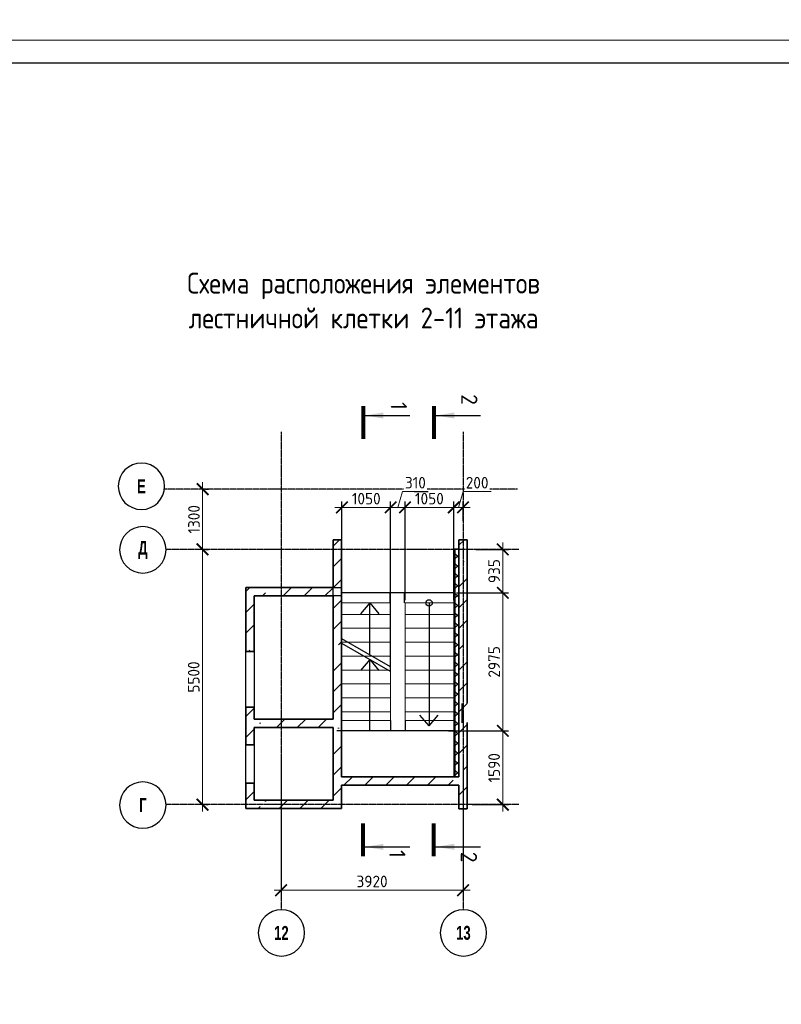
# Model space of a CAD drawing. Header units: millimetres. Extents: x 259029 to 2494469, y -731578 to -57567.
# Tile 65 of 253: x 332211 to 348615, y -547032 to -525812. Entities that reach past the tile are written whole.
import ezdxf
from ezdxf.enums import TextEntityAlignment as Align

# ---------------------------------------------------------------- set-up
doc = ezdxf.new("R2010")
doc.units = ezdxf.units.MM
doc.linetypes.add('______5', pattern=[1100, 800, -100, 100, -100])
doc.linetypes.add('Б-1.1 оси$0$Б-1.1 Оси$0$GOST2.303 5', pattern=[24, 20, -1.5, 1, -1.5])
doc.layers.get('Defpoints').update_dxf_attribs({"color": 140})
for name, color, linetype, lineweight in [('A_021_ПЕРЕГОРОДКА', 7, 'Continuous', 25), ('RAZMER', 100, 'Continuous', 15), ('Standard', 7, 'Continuous', 25), ('Выноски', 20, 'Continuous', 20), ('Общий01', 7, 'Continuous', 13), ('ОСИ', 151, 'Б-1.1 оси$0$Б-1.1 Оси$0$GOST2.303 5', 9), ('РАЗРЕЗЫ', 10, 'Continuous', 60), ('Символы 0.20', 1, 'Continuous', 20), ('Символы 0.20 @ 100', 1, 'Continuous', 20), ('Стена_ бетон несущ.', 253, 'Continuous', 70), ('Текст', 41, 'Continuous', 30), ('ТОНКИЕ', 7, 'Continuous', 9)]:
    doc.layers.add(name, color=color, linetype=linetype, lineweight=lineweight)
doc.layers.add('ТОЛСТЫЕ_ОСНОВНЫЕ', color=6, linetype='Continuous')
doc.styles.add('Century Gothic', font='GOTHIC.TTF')
doc.styles.add('ГОСТ', font='GOST_Common.ttf')
doc.dimstyles.new('ГОСТ', dxfattribs={"dimscale": 0, "dimtxt": 2.5, "dimasz": 2.5, "dimexe": 1.25, "dimexo": 0.625, "dimtad": 1, "dimdec": 0, "dimtxsty": 'ГОСТ', "dimblk": 'ARCHTICK', "dimcen": 2.5, "dimdle": 1.5, "dimclrd": 256, "dimclre": 256, "dimclrt": 256, "dimadec": 0, "dimazin": 0, "dimtfac": 1, "dimtdec": 0, "dimtmove": 1, "dimatfit": 3, "dimfxl": 2, "dimtfill": 1, "dimlwd": 0, "dimarcsym": 0})
pattern_1 = [(45, (-330290.5, -117102.1), (-449.0128, 449.0128), []), (45, (-329841.47, -117102.1), (-449.0128, 449.0128), [793.75, -158.75, 0, -158.75])]

# ---------------------------------------------------------------- blocks, each defined once
blk = doc.blocks.new('*U27')
at = {"layer": 'ТОЛСТЫЕ_ОСНОВНЫЕ', "color": 6}
blk.add_lwpolyline([(20, 5), (886, 5), (886, 415), (20, 415)], close=True, dxfattribs=at)
at = {"layer": 'ТОНКИЕ'}
blk.add_lwpolyline([(0, 0), (891, 0), (891, 420), (0, 420)], close=True, dxfattribs=at)
blk = doc.blocks.new('NSY101')
at = {"color": 0, "linetype": 'ByBlock', "lineweight": -2}
blk.add_circle((0, 0), 50, dxfattribs=at)
blk = doc.blocks.new('_ArchTick')
at = {"color": 0, "linetype": 'ByBlock', "const_width": 0.15}
blk.add_lwpolyline([(-0.5, -0.5), (0.5, 0.5)], dxfattribs=at)
blk = doc.blocks.new('*D262')
at = {"layer": 'Defpoints', "color": 0, "lineweight": -2, "transparency": 16777216}
for p in [(337841, -541572), (341761, -541572), (337841, -544572)]:
    blk.add_point(p, dxfattribs=at)
at = {"layer": 'RAZMER', "lineweight": -2, "transparency": 16777216}
for p, q in [((337841, -541634), (337841, -544697)), ((341761, -541634), (341761, -544697))]:
    blk.add_line(p, q, dxfattribs=at)
at = {"layer": 'RAZMER', "lineweight": 0, "transparency": 16777216}
blk.add_line((341911, -544572), (337691, -544572), dxfattribs=at)
at = {"layer": 'RAZMER', "lineweight": 0, "transparency": 16777216, "xscale": 250, "yscale": 250, "zscale": 250, "rotation": 180}
blk.add_blockref('_ArchTick', (337841, -544572), dxfattribs=at)
at = {"layer": 'RAZMER', "lineweight": 0, "transparency": 16777216, "xscale": 250, "yscale": 250, "zscale": 250}
blk.add_blockref('_ArchTick', (341761, -544572), dxfattribs=at)
at = {"layer": 'RAZMER', "transparency": 16777216, "insert": (339801, -544384), "char_height": 250, "width": 583.33, "attachment_point": 5, "style": 'ГОСТ', "bg_fill": 3, "box_fill_scale": 1.1, "bg_fill_color": 256, "bg_fill_true_color": 13158600, "bg_fill_transparency": 0}
blk.add_mtext('3920', dxfattribs=at)
blk = doc.blocks.new('*D263')
at = {"layer": 'Defpoints', "color": 0, "lineweight": -2, "transparency": 16777216}
for p in [(336148, -537229), (336148, -537229), (336148, -542729)]:
    blk.add_point(p, dxfattribs=at)
at = {"layer": 'RAZMER', "lineweight": 0, "transparency": 16777216}
blk.add_line((336148, -542879), (336148, -537079), dxfattribs=at)
at = {"layer": 'RAZMER', "lineweight": -2, "transparency": 16777216}
for p, q in [((336210, -537229), (336273, -537229)), ((336210, -542729), (336273, -542729))]:
    blk.add_line(p, q, dxfattribs=at)
at = {"layer": 'RAZMER', "lineweight": 0, "transparency": 16777216, "xscale": 250, "yscale": 250, "zscale": 250}
for p, rotation in [((336148, -537229), 90), ((336148, -542729), 270)]:
    blk.add_blockref('_ArchTick', p, dxfattribs=dict(at, rotation=rotation))
at = {"layer": 'RAZMER', "transparency": 16777216, "insert": (335960, -539979), "char_height": 250, "width": 458, "attachment_point": 5, "rotation": 90, "style": 'ГОСТ', "bg_fill": 3, "box_fill_scale": 1.1, "bg_fill_color": 256, "bg_fill_true_color": 13158600, "bg_fill_transparency": 0}
blk.add_mtext('5500', dxfattribs=at)
blk = doc.blocks.new('*D264')
at = {"layer": 'Defpoints', "color": 0, "lineweight": -2, "transparency": 16777216}
for p in [(336151, -535929), (336151, -535929), (336148, -537229)]:
    blk.add_point(p, dxfattribs=at)
at = {"layer": 'RAZMER', "lineweight": 0, "transparency": 16777216}
blk.add_line((336151, -537379), (336151, -535779), dxfattribs=at)
at = {"layer": 'RAZMER', "lineweight": -2, "transparency": 16777216}
for p, q in [((336214, -535929), (336276, -535929)), ((336210, -537229), (336276, -537229))]:
    blk.add_line(p, q, dxfattribs=at)
at = {"layer": 'RAZMER', "lineweight": 0, "transparency": 16777216, "xscale": 250, "yscale": 250, "zscale": 250}
for p, rotation in [((336151, -535929), 90), ((336151, -537229), 270)]:
    blk.add_blockref('_ArchTick', p, dxfattribs=dict(at, rotation=rotation))
at = {"layer": 'RAZMER', "transparency": 16777216, "insert": (335964, -536579), "char_height": 250, "width": 458, "attachment_point": 5, "rotation": 90, "style": 'ГОСТ', "bg_fill": 3, "box_fill_scale": 1.1, "bg_fill_color": 256, "bg_fill_true_color": 13158600, "bg_fill_transparency": 0}
blk.add_mtext('1300', dxfattribs=at)
blk = doc.blocks.new('*U29')
at = {"layer": 'Символы 0.20', "linetype": 'Continuous', "lineweight": 25}
for p, q in [((-5, 0.35), (-5, 10.05)), ((87.95, 0.35), (87.95, 10.05))]:
    blk.add_line(p, q, dxfattribs=at)
at = {"layer": 'Символы 0.20', "linetype": 'Continuous', "lineweight": 80}
for p, q in [((-7, 0), (0, 0)), ((89.95, 0), (82.95, 0))]:
    blk.add_line(p, q, dxfattribs=at)
at = {"layer": 'Символы 0.20', "linetype": 'Continuous', "lineweight": 25}
for points in [[(-5, 0.46), (-4.35, 4.36), (-5.65, 4.36)], [(87.95, 0.46), (87.29, 4.39), (88.61, 4.39)]]:
    blk.add_solid(points, dxfattribs=at)
at = {"layer": 'Символы 0.20', "style": 'ГОСТ'}
blk.add_attdef('1', text='', height=3.5, dxfattribs=at).set_placement((-6, 7.7), align=Align.MIDDLE_CENTER)
blk.add_attdef('2', text='', height=3.5, dxfattribs=at).set_placement((90.33, 7.38), align=Align.MIDDLE_RIGHT)
blk = doc.blocks.new('*U30')
at = {"layer": 'Символы 0.20', "linetype": 'Continuous', "lineweight": 25}
for p, q in [((-5, 0.35), (-5, 10.05)), ((87.95, 0.35), (87.95, 10.05))]:
    blk.add_line(p, q, dxfattribs=at)
at = {"layer": 'Символы 0.20', "linetype": 'Continuous', "lineweight": 80}
for p, q in [((-7, 0), (0, 0)), ((89.95, 0), (82.95, 0))]:
    blk.add_line(p, q, dxfattribs=at)
at = {"layer": 'Символы 0.20', "linetype": 'Continuous', "lineweight": 25}
for points in [[(-5, 0.46), (-4.35, 4.36), (-5.65, 4.36)], [(87.95, 0.46), (87.29, 4.39), (88.61, 4.39)]]:
    blk.add_solid(points, dxfattribs=at)
at = {"layer": 'Символы 0.20', "style": 'ГОСТ'}
blk.add_attdef('1', text='', height=3.5, dxfattribs=at).set_placement((-8.45, 7.61), align=Align.MIDDLE_CENTER)
blk.add_attdef('2', text='', height=3.5, dxfattribs=at).set_placement((91.31, 7.53), align=Align.MIDDLE_RIGHT)
blk = doc.blocks.new('лм')
at = {"layer": 'RAZMER', "color": 0}
for p, q in [((644816, -427025), (644816, -425975)), ((645116, -427025), (645116, -425975)), ((645416, -427025), (645416, -425975)), ((645716, -427025), (645716, -425975)), ((646016, -427025), (646016, -425975)), ((646316, -427025), (646316, -425975)), ((646616, -427025), (646616, -425975)), ((646916, -427025), (646916, -425975))]:
    blk.add_line(p, q, dxfattribs=at)
blk.add_lwpolyline([(644571, -425975), (647107, -425975), (647107, -427025), (644571, -427025)], close=True, dxfattribs=at)
blk = doc.blocks.new('*D275')
at = {"layer": 'Defpoints', "color": 0, "lineweight": -2, "transparency": 16777216}
for p in [(340511, -536322), (340511, -538382), (341561, -538382)]:
    blk.add_point(p, dxfattribs=at)
at = {"layer": 'РАЗРЕЗЫ', "lineweight": -2, "transparency": 16777216}
for p, q in [((340511, -538320), (340511, -536197)), ((341561, -538320), (341561, -536197))]:
    blk.add_line(p, q, dxfattribs=at)
at = {"layer": 'РАЗРЕЗЫ', "lineweight": 0, "transparency": 16777216}
blk.add_line((341711, -536322), (340361, -536322), dxfattribs=at)
at = {"layer": 'РАЗРЕЗЫ', "lineweight": 0, "transparency": 16777216, "xscale": 250, "yscale": 250, "zscale": 250, "rotation": 180}
blk.add_blockref('_ArchTick', (340511, -536322), dxfattribs=at)
at = {"layer": 'РАЗРЕЗЫ', "lineweight": 0, "transparency": 16777216, "xscale": 250, "yscale": 250, "zscale": 250}
blk.add_blockref('_ArchTick', (341561, -536322), dxfattribs=at)
at = {"layer": 'РАЗРЕЗЫ', "lineweight": -2, "transparency": 16777216, "insert": (341036, -536134), "char_height": 250, "attachment_point": 5, "style": 'ГОСТ', "bg_fill": 3, "box_fill_scale": 1.1, "bg_fill_color": 256, "bg_fill_true_color": 13158600, "bg_fill_transparency": 0}
blk.add_mtext('1050', dxfattribs=at)
blk = doc.blocks.new('*D276')
at = {"layer": 'Defpoints', "color": 0, "lineweight": -2, "transparency": 16777216}
for p in [(340201, -536322), (340511, -538382), (340201, -539862)]:
    blk.add_point(p, dxfattribs=at)
at = {"layer": 'РАЗРЕЗЫ', "lineweight": 0, "transparency": 16777216}
for p, q in [((340356, -536322), (340459, -535978)), ((340459, -535978), (341009, -535978)), ((340661, -536322), (340051, -536322))]:
    blk.add_line(p, q, dxfattribs=at)
at = {"layer": 'РАЗРЕЗЫ', "lineweight": -2, "transparency": 16777216}
for p, q in [((340201, -539800), (340201, -536197)), ((340511, -538320), (340511, -536197))]:
    blk.add_line(p, q, dxfattribs=at)
at = {"layer": 'РАЗРЕЗЫ', "lineweight": 0, "transparency": 16777216, "xscale": 250, "yscale": 250, "zscale": 250, "rotation": 180}
blk.add_blockref('_ArchTick', (340201, -536322), dxfattribs=at)
at = {"layer": 'РАЗРЕЗЫ', "lineweight": 0, "transparency": 16777216, "xscale": 250, "yscale": 250, "zscale": 250}
blk.add_blockref('_ArchTick', (340511, -536322), dxfattribs=at)
at = {"layer": 'РАЗРЕЗЫ', "lineweight": -2, "transparency": 16777216, "insert": (340734, -535791), "char_height": 250, "attachment_point": 5, "style": 'ГОСТ', "bg_fill": 3, "box_fill_scale": 1.1, "bg_fill_color": 256, "bg_fill_true_color": 13158600, "bg_fill_transparency": 0}
blk.add_mtext('310', dxfattribs=at)
blk = doc.blocks.new('*D277')
at = {"layer": 'Defpoints', "color": 0, "lineweight": -2, "transparency": 16777216}
for p in [(339151, -536322), (339151, -539255), (340201, -539862)]:
    blk.add_point(p, dxfattribs=at)
at = {"layer": 'РАЗРЕЗЫ', "lineweight": -2, "transparency": 16777216}
for p, q in [((339151, -539192), (339151, -536197)), ((340201, -539800), (340201, -536197))]:
    blk.add_line(p, q, dxfattribs=at)
at = {"layer": 'РАЗРЕЗЫ', "lineweight": 0, "transparency": 16777216}
blk.add_line((340351, -536322), (339001, -536322), dxfattribs=at)
at = {"layer": 'РАЗРЕЗЫ', "lineweight": 0, "transparency": 16777216, "xscale": 250, "yscale": 250, "zscale": 250, "rotation": 180}
blk.add_blockref('_ArchTick', (339151, -536322), dxfattribs=at)
at = {"layer": 'РАЗРЕЗЫ', "lineweight": 0, "transparency": 16777216, "xscale": 250, "yscale": 250, "zscale": 250}
blk.add_blockref('_ArchTick', (340201, -536322), dxfattribs=at)
at = {"layer": 'РАЗРЕЗЫ', "lineweight": -2, "transparency": 16777216, "insert": (339676, -536134), "char_height": 250, "attachment_point": 5, "style": 'ГОСТ', "bg_fill": 3, "box_fill_scale": 1.1, "bg_fill_color": 256, "bg_fill_true_color": 13158600, "bg_fill_transparency": 0}
blk.add_mtext('1050', dxfattribs=at)
blk = doc.blocks.new('*D278')
at = {"layer": 'Defpoints', "color": 0, "lineweight": -2, "transparency": 16777216}
for p in [(341976, -537229), (341560, -538164), (342617, -538164)]:
    blk.add_point(p, dxfattribs=at)
at = {"layer": 'РАЗРЕЗЫ', "lineweight": -2, "transparency": 16777216}
for p, q in [((342039, -537229), (342742, -537229)), ((341622, -538164), (342742, -538164))]:
    blk.add_line(p, q, dxfattribs=at)
at = {"layer": 'РАЗРЕЗЫ', "lineweight": 0, "transparency": 16777216}
blk.add_line((342617, -537079), (342617, -538314), dxfattribs=at)
at = {"layer": 'РАЗРЕЗЫ', "lineweight": 0, "transparency": 16777216, "xscale": 250, "yscale": 250, "zscale": 250}
for p, rotation in [((342617, -537229), 90), ((342617, -538164), 270)]:
    blk.add_blockref('_ArchTick', p, dxfattribs=dict(at, rotation=rotation))
at = {"layer": 'РАЗРЕЗЫ', "lineweight": -2, "transparency": 16777216, "insert": (342430, -537696), "char_height": 250, "attachment_point": 5, "rotation": 90, "style": 'ГОСТ', "bg_fill": 3, "box_fill_scale": 1.1, "bg_fill_color": 256, "bg_fill_true_color": 13158600, "bg_fill_transparency": 0}
blk.add_mtext('935', dxfattribs=at)
blk = doc.blocks.new('*D279')
at = {"layer": 'Defpoints', "color": 0, "lineweight": -2, "transparency": 16777216}
for p in [(341560, -538164), (341386, -541139), (342617, -541139)]:
    blk.add_point(p, dxfattribs=at)
at = {"layer": 'РАЗРЕЗЫ', "lineweight": 0, "transparency": 16777216}
blk.add_line((342617, -538014), (342617, -541289), dxfattribs=at)
at = {"layer": 'РАЗРЕЗЫ', "lineweight": -2, "transparency": 16777216}
for p, q in [((341622, -538164), (342742, -538164)), ((341448, -541139), (342742, -541139))]:
    blk.add_line(p, q, dxfattribs=at)
at = {"layer": 'РАЗРЕЗЫ', "lineweight": 0, "transparency": 16777216, "xscale": 250, "yscale": 250, "zscale": 250}
for p, rotation in [((342617, -538164), 90), ((342617, -541139), 270)]:
    blk.add_blockref('_ArchTick', p, dxfattribs=dict(at, rotation=rotation))
at = {"layer": 'РАЗРЕЗЫ', "lineweight": -2, "transparency": 16777216, "insert": (342430, -539651), "char_height": 250, "attachment_point": 5, "rotation": 90, "style": 'ГОСТ', "bg_fill": 3, "box_fill_scale": 1.1, "bg_fill_color": 256, "bg_fill_true_color": 13158600, "bg_fill_transparency": 0}
blk.add_mtext('2975', dxfattribs=at)
blk = doc.blocks.new('*D280')
at = {"layer": 'Defpoints', "color": 0, "lineweight": -2, "transparency": 16777216}
for p in [(341386, -541139), (341894, -542729), (342617, -542729)]:
    blk.add_point(p, dxfattribs=at)
at = {"layer": 'РАЗРЕЗЫ', "lineweight": 0, "transparency": 16777216}
blk.add_line((342617, -540989), (342617, -542879), dxfattribs=at)
at = {"layer": 'РАЗРЕЗЫ', "lineweight": -2, "transparency": 16777216}
for p, q in [((341448, -541139), (342742, -541139)), ((341957, -542729), (342742, -542729))]:
    blk.add_line(p, q, dxfattribs=at)
at = {"layer": 'РАЗРЕЗЫ', "lineweight": 0, "transparency": 16777216, "xscale": 250, "yscale": 250, "zscale": 250}
for p, rotation in [((342617, -541139), 90), ((342617, -542729), 270)]:
    blk.add_blockref('_ArchTick', p, dxfattribs=dict(at, rotation=rotation))
at = {"layer": 'РАЗРЕЗЫ', "lineweight": -2, "transparency": 16777216, "insert": (342430, -541934), "char_height": 250, "attachment_point": 5, "rotation": 90, "style": 'ГОСТ', "bg_fill": 3, "box_fill_scale": 1.1, "bg_fill_color": 256, "bg_fill_true_color": 13158600, "bg_fill_transparency": 0}
blk.add_mtext('1590', dxfattribs=at)
blk = doc.blocks.new('*D281')
at = {"layer": 'Defpoints', "color": 0, "lineweight": -2, "transparency": 16777216}
for p in [(341761, -536322), (341761, -536676), (341561, -538382)]:
    blk.add_point(p, dxfattribs=at)
at = {"layer": 'РАЗРЕЗЫ', "lineweight": 0, "transparency": 16777216}
for p, q in [((341661, -536322), (341764, -535978)), ((341764, -535978), (342364, -535978)), ((341411, -536322), (341911, -536322))]:
    blk.add_line(p, q, dxfattribs=at)
at = {"layer": 'РАЗРЕЗЫ', "lineweight": -2, "transparency": 16777216}
for p, q in [((341561, -538320), (341561, -536197)), ((341761, -536614), (341761, -536197))]:
    blk.add_line(p, q, dxfattribs=at)
at = {"layer": 'РАЗРЕЗЫ', "lineweight": 0, "transparency": 16777216, "xscale": 250, "yscale": 250, "zscale": 250, "rotation": 180}
blk.add_blockref('_ArchTick', (341561, -536322), dxfattribs=at)
at = {"layer": 'РАЗРЕЗЫ', "lineweight": 0, "transparency": 16777216, "xscale": 250, "yscale": 250, "zscale": 250}
blk.add_blockref('_ArchTick', (341761, -536322), dxfattribs=at)
at = {"layer": 'РАЗРЕЗЫ', "lineweight": -2, "transparency": 16777216, "insert": (342064, -535791), "char_height": 250, "attachment_point": 5, "style": 'ГОСТ', "bg_fill": 3, "box_fill_scale": 1.1, "bg_fill_color": 256, "bg_fill_true_color": 13158600, "bg_fill_transparency": 0}
blk.add_mtext('200', dxfattribs=at)

msp = doc.modelspace()

# ---------------------------------------------------------------- hatches: boundary and pattern name
at = {"layer": 'Общий01', "linetype": 'Continuous', "lineweight": 13}
h = msp.add_hatch(dxfattribs=at)
h.set_pattern_fill('__________6', scale=100, style=0, pattern_type=2)
h.set_pattern_definition([(45, (167797.83, -559755.71), (-106.06602, 106.06602), []), (135, (167797.83, -559755.71), (-106.06602, -106.06602), [])])
h.paths.add_polyline_path([(341590.9, -537218.8), (341590.9, -542128.8), (341670.9, -542128.8), (341670.9, -537218.8)], flags=0)
at = {"layer": 'Стена_ бетон несущ.', "linetype": 'Continuous', "lineweight": 0}
h = msp.add_hatch(dxfattribs=at)
h.set_pattern_fill('ANSI35', scale=100, style=0)
h.set_pattern_definition(pattern_1)
h.paths.add_polyline_path([(338960.9, -542808.8), (338960.9, -537018.8), (339140.9, -537018.8), (339140.9, -542808.8)])
h = msp.add_hatch(dxfattribs=at)
h.set_pattern_fill('ANSI35', scale=100, style=0)
h.set_pattern_definition(pattern_1)
h.paths.add_polyline_path([(341670.9, -542818.8), (341670.9, -537018.8), (341850.9, -537018.8), (341850.9, -540538.8), (341850.7, -540538.8), (341850.7, -540618.8), (341850.9, -540618.8), (341850.9, -542818.8)])
h = msp.add_hatch(dxfattribs=at)
h.set_pattern_fill('ANSI35', scale=100, style=0)
h.set_pattern_definition(pattern_1)
h.paths.add_polyline_path([(338960.9, -538228.8), (337080.9, -538228.8), (337080.9, -538048.8), (338960.9, -538048.8)])
h = msp.add_hatch(dxfattribs=at)
h.set_pattern_fill('ANSI35', scale=100, style=0)
h.set_pattern_definition(pattern_1)
h.paths.add_polyline_path([(337260.9, -538228.8), (337260.9, -539428.8), (337080.9, -539428.8), (337080.9, -538228.8)])
h = msp.add_hatch(dxfattribs=at)
h.set_pattern_fill('ANSI35', scale=100, style=0)
h.set_pattern_definition(pattern_1)
h.paths.add_polyline_path([(337080.9, -541438.8), (337080.9, -540628.8), (337260.9, -540628.8), (337260.9, -541438.8)])
h = msp.add_hatch(dxfattribs=at)
h.set_pattern_fill('ANSI35', scale=100, style=0)
h.set_pattern_definition(pattern_1)
h.paths.add_polyline_path([(338960.9, -541068.8), (337260.9, -541068.8), (337260.9, -540888.8), (338960.9, -540888.8)])
h = msp.add_hatch(dxfattribs=at)
h.set_pattern_fill('ANSI35', scale=100, style=0)
h.set_pattern_definition(pattern_1)
h.paths.add_polyline_path([(341670.9, -542308.8), (339140.9, -542308.8), (339140.9, -542128.8), (341670.9, -542128.8)])
h = msp.add_hatch(dxfattribs=at)
h.set_pattern_fill('ANSI35', scale=100, style=0)
h.set_pattern_definition(pattern_1)
h.paths.add_polyline_path([(337260.9, -542268.8), (337260.9, -542808.8), (337080.9, -542808.8), (337080.9, -542268.8)])
h = msp.add_hatch(dxfattribs=at)
h.set_pattern_fill('ANSI35', scale=100, style=0)
h.set_pattern_definition(pattern_1)
h.paths.add_polyline_path([(338960.9, -542808.8), (337260.9, -542808.8), (337260.9, -542628.8), (338960.9, -542628.8)])

# ---------------------------------------------------------------- linework, layer by layer
at = {"layer": 'A_021_ПЕРЕГОРОДКА', "color": 7, "linetype": 'Continuous', "lineweight": 25}
for p, q in [((337080.9, -540628.8), (337080.9, -539428.8)), ((337260.9, -539428.8), (337260.9, -540628.8)), ((337080.9, -542268.8), (337080.9, -541438.8)), ((337260.9, -541438.8), (337260.9, -542268.8))]:
    msp.add_line(p, q, dxfattribs=at)
at = {"layer": 'RAZMER', "color": 0}
msp.add_line((341570.9, -537218.8), (341670.9, -537218.8), dxfattribs=at)
at = {"layer": 'Standard', "color": 7, "linetype": 'Continuous', "lineweight": 25}
for p, q in [((338960.9, -538228.8), (338960.9, -538048.8)), ((338960.9, -538048.8), (339140.9, -538048.8)), ((339140.9, -538228.8), (338960.9, -538228.8)), ((341741, -540628.8), (341741, -540548.8)), ((341741, -540548.8), (341741.3, -540548.8)), ((341741.3, -540628.8), (341741, -540628.8)), ((341741.3, -540548.8), (341741.3, -540628.8)), ((341670.9, -542818.8), (341850.9, -542818.8))]:
    msp.add_line(p, q, dxfattribs=at)
at = {"layer": 'Общий01', "color": 7, "linetype": 'Continuous', "lineweight": 25}
for p, q in [((341570.9, -542128.8), (341570.9, -537218.8)), ((341590.9, -542128.8), (341590.9, -537218.8)), ((339751.1, -538382.4), (339555, -538616)), ((339751.1, -539502.4), (339751.1, -538382.4)), ((339751.1, -538382.4), (339947.1, -538616)), ((341027.3, -538382.4), (341027.3, -541033.5)), ((340201.1, -539762.2), (339151.1, -539155.9)), ((340201.1, -539862.2), (339151.1, -539255.9)), ((339751.1, -539602.4), (339555, -539836)), ((339751.1, -541138.8), (339751.1, -539602.4)), ((339751.1, -539602.4), (339947.1, -539836)), ((341027.3, -541033.5), (340831.2, -540799.9)), ((341027.3, -541033.5), (341223.3, -540799.9))]:
    msp.add_line(p, q, dxfattribs=at)
msp.add_circle((341027.3, -538382.4), 70, dxfattribs=at)
at = {"layer": 'ОСИ', "color": 16, "linetype": '______5', "lineweight": 25, "ltscale": 0.05}
for p, q in [((337840.9, -534697.1), (337840.9, -544994.6)), ((341760.9, -534697.1), (341760.9, -544994.6)), ((342961.1, -537228.8), (335363.9, -537228.8))]:
    msp.add_line(p, q, dxfattribs=at)
at = {"layer": 'РАЗРЕЗЫ', "color": 2, "lineweight": -2}
for p, q in [((340201.1, -540918.7), (340201.1, -541138.8)), ((340510.7, -540918.7), (340510.7, -541138.8))]:
    msp.add_line(p, q, dxfattribs=at)
at = {"layer": 'Стена_ бетон несущ.', "color": 7, "linetype": 'Continuous', "lineweight": 35}
for p, q in [((338960.9, -538048.8), (338960.9, -537018.8)), ((338960.9, -537018.8), (339140.9, -537018.8)), ((339140.9, -537018.8), (339140.9, -537218.8)), ((341670.9, -542128.8), (341670.9, -537018.8)), ((341670.9, -537018.8), (341850.9, -537018.8)), ((341850.9, -537018.8), (341850.9, -540538.8)), ((339140.9, -537218.8), (339140.9, -542128.8)), ((337080.9, -538228.8), (337080.9, -538048.8)), ((337080.9, -538048.8), (338960.9, -538048.8)), ((337080.9, -538718.8), (337080.9, -538228.8)), ((338960.9, -538228.8), (337260.9, -538228.8)), ((337260.9, -538228.8), (337260.9, -539428.8)), ((338960.9, -540888.8), (338960.9, -538228.8)), ((337080.9, -539428.8), (337080.9, -538718.8)), ((337080.9, -539428.8), (337260.9, -539428.8)), ((337260.9, -540628.8), (337080.9, -540628.8)), ((337080.9, -541438.8), (337080.9, -540628.8)), ((337260.9, -540628.8), (337260.9, -540888.8)), ((341741.3, -540628.8), (341741.3, -540968.8)), ((337260.9, -540888.8), (338960.9, -540888.8)), ((338960.9, -541068.8), (337260.9, -541068.8)), ((337260.9, -541068.8), (337260.9, -541438.8)), ((338960.9, -542628.8), (338960.9, -541068.8)), ((341850.9, -540958.8), (341850.9, -542818.8)), ((337080.9, -541438.8), (337260.9, -541438.8)), ((339140.9, -542128.8), (341670.9, -542128.8)), ((337260.9, -542268.8), (337080.9, -542268.8)), ((337080.9, -542808.8), (337080.9, -542268.8)), ((337260.9, -542268.8), (337260.9, -542628.8)), ((341470.9, -542308.8), (339140.9, -542308.8)), ((339140.9, -542308.8), (339140.9, -542808.8)), ((341350.9, -542308.8), (340150.9, -542308.8)), ((341670.9, -542308.8), (341470.9, -542308.8)), ((341670.9, -542818.8), (341670.9, -542308.8)), ((337260.9, -542628.8), (338960.9, -542628.8)), ((337260.9, -542808.8), (337080.9, -542808.8)), ((338960.9, -542808.8), (337260.9, -542808.8)), ((339140.9, -542808.8), (338960.9, -542808.8)), ((341850.9, -542818.8), (341670.9, -542818.8))]:
    msp.add_line(p, q, dxfattribs=at)
at = {"layer": 'Стена_ бетон несущ.', "color": 9, "linetype": 'Continuous', "lineweight": 25}
for p, q in [((338960.9, -537018.8), (338960.9, -537218.8)), ((341670.9, -537018.8), (341670.9, -537218.8)), ((341850.9, -537218.8), (341850.9, -537018.8))]:
    msp.add_line(p, q, dxfattribs=at)

# ---------------------------------------------------------------- block references
at = {"xscale": 100, "yscale": 100, "zscale": 100}
msp.add_blockref('*U27', (316337.4, -568250.7), dxfattribs=at)
at = {"layer": 'RAZMER', "color": 0, "rotation": 270}
msp.add_blockref('лм', (767536, 106188.4), dxfattribs=at)
at = {"layer": 'ОСИ', "color": 16, "linetype": 'Continuous', "lineweight": 25, "xscale": -10, "yscale": 10, "zscale": 10}
for p in [(334832.8, -535867.9), (334863.9, -537237.9), (334863.9, -542737.9), (337848.6, -545493.2), (341768.6, -545493.2)]:
    msp.add_blockref('NSY101', p, dxfattribs=at)

# ---------------------------------------------------------------- texts
at = {"layer": 'Выноски'}
note = msp.add_mtext_static_columns([''] * 2, width=18604.939, gutter_width=10240.1, height=0, dxfattribs=dict(at, insert=(295601.8, -509833), char_height=250, attachment_point=1, style='ГОСТ'))
for column, words in zip([note] + note.columns.linked_columns, ['\\pi8790.91665;Общие указания:\\P\\pi570.45,l346.2,t2000;1.^IСтроительство здания должно производиться в соответствии с проектом производства работ (ППР). при {\\H1.66663x; }\\P\\pi0,t346.2;отсутствии проекта ППР в производство строительно-монтажных работ запрещается. {\\H1.18896x; }\\P\\pi570.45,t2000;2.^IМонтаж сборных конструкций вести в соответствии с требованиями СП 70.13330.2012 "Несущие и {\\H1.54818x; }\\P\\pi0,t346.2;ограждающие конструкции "(акт.ред. СНиП 3.03.01-87*).{\\H1.62844x;\\C0; \\H0.61408x;\\P\\pi570.45,t2000;}3.^IВсе сварные работы следует вести в соответствии с ГОСТ 5264-80* "Ручная дуговая сварка.Соединения {\\H1.20169x; }\\P\\pi0,t346.2;сварные" и  ГОСТ 14098-2014 "Соединения сварные арматуры и закладных деталей железобетонных конструкций". {\\H1.54394x; }\\PСварку вести электродами типа Э42А. {\\H1.42985x;\\C0; \\H0.69937x;\\P\\pi570.45,t2000;}4.^IВсе металлические конструкции окрасить эмалью ПФ-1189 по ГОСТ 6465-79 в два слоя. Эмаль наносить на {\\H1.46788x; }\\P\\pi0,t346.2;грунтовку ГФ-021 по ГОСТ 25129-82 (первый слой - на заводе-изготовителе, второй слой - на монтаже).{\\H1.65521x;\\C0; \\H0.60415x;\\P\\pi10052.46968,l0,tz;\\H1.55946x; \\H0.64125x;\\P\\H1.64685x; \\H0.60722x;\\P\\pi812.5,l41.6675;\\H1.23852x; \\H0.80742x;\\P}', '']):
    column.text = words
at = {"layer": 'ОСИ', "color": 16, "linetype": 'Continuous', "lineweight": 25, "char_height": 300, "attachment_point": 5, "style": 'Century Gothic'}
for s, insert, width in [('{\\fCentury Gothic|i0|b1;\\H300.000000;\\W0.700000;\\C16;Е}\\P', (334832.8, -535867.9), 320), ('{\\fCentury Gothic|i0|b1;\\H300.000000;\\W0.700000;\\C16;Д}\\P', (334863.9, -537237.9), 425), ('{\\fCentury Gothic|i0|b1;\\H300.000000;\\W0.700000;\\C16;Г}\\P', (334863.9, -542737.9), 300), ('{\\fCentury Gothic|b1|i0|c204|p34;\\W0.7;12}', (337848.6, -545493.2), 575), ('{\\fCentury Gothic|b1|i0|c204|p34;\\W0.7;13}', (341768.6, -545493.2), 575)]:
    msp.add_mtext(s, dxfattribs=dict(at, insert=insert, width=width))
at = {"layer": 'Текст', "ltscale": 6, "insert": (339617.6, -531265.3), "char_height": 450, "width": 9466.585, "attachment_point": 2, "style": 'ГОСТ'}
msp.add_mtext('{\\W0.9;Схема расположения элементов лестничной клетки 2-11 этажа}', dxfattribs=at)

# ---------------------------------------------------------------- next in the draw order: dimensions: what is measured, and where the dimension line sits
at = {"layer": 'RAZMER', "color": 0}
dim = msp.add_linear_dim(base=(337840.9, -544571.7), p1=(341760.9, -541571.7), p2=(337840.9, -541571.7), angle=180, dimstyle='ГОСТ', override={"dimscale": 100, "dimtix": 0, "dimtofl": 1, "dimtmove": 1, "dimatfit": 3}, dxfattribs=at)
dim.commit()
dim.dimension.update_dxf_attribs({"geometry": '*D262', "text_midpoint": (339800.9, -544384.2)})

# ---------------------------------------------------------------- next in the draw order: linework, layer by layer
at = {"layer": 'ОСИ', "color": 16, "linetype": '______5', "lineweight": 25, "ltscale": 0.05}
msp.add_line((342961.1, -542728.8), (335363.9, -542728.8), dxfattribs=at)

# ---------------------------------------------------------------- next in the draw order: block references
at = {"layer": 'Символы 0.20 @ 100', "xscale": 100, "yscale": 100, "zscale": 100, "rotation": 270}
for name, p, values in [('*U30', (341134.2, -534843.2, 330), {'1': '2', '2': '2'}), ('*U29', (339607.7, -534843.2, 330), {'1': '1 ', '2': '1'})]:
    msp.add_blockref(name, p, dxfattribs=at).add_auto_attribs(values)

# ---------------------------------------------------------------- next in the draw order: dimensions: what is measured, and where the dimension line sits
at = {"layer": 'RAZMER', "color": 0}
dim = msp.add_linear_dim(base=(336147.6, -537228.8), p1=(336147.6, -542728.8), p2=(336147.6, -537228.8), angle=90, dimstyle='ГОСТ', override={"dimscale": 100, "dimtix": 0, "dimtofl": 1, "dimtmove": 1, "dimatfit": 3}, dxfattribs=at)
dim.commit()
dim.dimension.update_dxf_attribs({"geometry": '*D263', "text_midpoint": (335960.1, -539978.8)})

# ---------------------------------------------------------------- next in the draw order: dimensions: what is measured, and where the dimension line sits
dim = msp.add_linear_dim(base=(336151.3, -535928.8), p1=(336147.6, -537228.8), p2=(336151.3, -535928.8), angle=90, dimstyle='ГОСТ', override={"dimscale": 100, "dimtix": 0, "dimtofl": 1, "dimtmove": 1, "dimatfit": 3}, dxfattribs=at)
dim.commit()
dim.dimension.update_dxf_attribs({"geometry": '*D264', "text_midpoint": (335963.8, -536578.8)})

# ---------------------------------------------------------------- next in the draw order: linework, layer by layer
at = {"layer": 'ОСИ', "color": 16, "linetype": '______5', "lineweight": 25, "ltscale": 0.05}
msp.add_line((342930, -535928.8), (335332.7, -535928.8), dxfattribs=at)

# ---------------------------------------------------------------- next in the draw order: dimensions: what is measured, and where the dimension line sits
at = {"layer": 'РАЗРЕЗЫ', "color": 0, "lineweight": -2}
dim = msp.add_linear_dim(base=(340510.7, -536321.9), p1=(341561.1, -538382.4), p2=(340510.7, -538382.4), dimstyle='ГОСТ', override={"dimscale": 100, "dimtix": 0, "dimtofl": 1, "dimtmove": 1, "dimatfit": 3}, dxfattribs=at)
dim.commit()
dim.dimension.update_dxf_attribs({"geometry": '*D275', "text_midpoint": (341035.9, -536134.4)})

# ---------------------------------------------------------------- next in the draw order: dimensions: what is measured, and where the dimension line sits
dim = msp.add_linear_dim(base=(340201.1, -536321.9), p1=(340510.7, -538382.4), p2=(340201.1, -539862.2), dimstyle='ГОСТ', override={"dimscale": 100, "dimtix": 0, "dimtofl": 1, "dimtmove": 1, "dimatfit": 3}, dxfattribs=at)
dim.commit()
dim.dimension.update_dxf_attribs({"geometry": '*D276', "text_midpoint": (340521.5, -535790.7)})
dim = msp.add_linear_dim(base=(342617.3, -538163.7), p1=(341976.2, -537228.8), p2=(341559.8, -538163.7), angle=90, dimstyle='ГОСТ', override={"dimscale": 100, "dimtix": 0, "dimtofl": 1, "dimtmove": 1, "dimatfit": 3}, dxfattribs=at)
dim.commit()
dim.dimension.update_dxf_attribs({"geometry": '*D278', "text_midpoint": (342429.8, -537696.3)})

# ---------------------------------------------------------------- next in the draw order: linework, layer by layer
at = {"layer": 'РАЗРЕЗЫ', "color": 2, "lineweight": -2}
msp.add_line((340500.9, -538382.4), (340500.9, -538163.7), dxfattribs=at)

# ---------------------------------------------------------------- next in the draw order: dimensions: what is measured, and where the dimension line sits
at = {"layer": 'РАЗРЕЗЫ', "color": 0, "lineweight": -2}
dim = msp.add_linear_dim(base=(339150.7, -536321.9), p1=(340201.1, -539862.2), p2=(339150.7, -539254.8), dimstyle='ГОСТ', override={"dimscale": 100, "dimtix": 0, "dimtofl": 1, "dimtmove": 1, "dimatfit": 3}, dxfattribs=at)
dim.commit()
dim.dimension.update_dxf_attribs({"geometry": '*D277', "text_midpoint": (339675.9, -536134.4)})
dim = msp.add_linear_dim(base=(342617.3, -541138.8), p1=(341559.8, -538163.7), p2=(341385.9, -541138.8), angle=90, dimstyle='ГОСТ', override={"dimscale": 100, "dimtix": 0, "dimtofl": 1, "dimtmove": 1, "dimatfit": 3}, dxfattribs=at)
dim.commit()
dim.dimension.update_dxf_attribs({"geometry": '*D279', "text_midpoint": (342429.8, -539651.3)})

# ---------------------------------------------------------------- next in the draw order: linework, layer by layer
at = {"layer": 'РАЗРЕЗЫ', "color": 2, "lineweight": -2}
msp.add_line((340191.3, -538382.4), (340191.3, -538163.7), dxfattribs=at)
at = {"layer": 'РАЗРЕЗЫ', "color": 3, "lineweight": -2}
msp.add_lwpolyline([(341561.1, -538163.7), (339140.9, -538163.7)], dxfattribs=at)

# ---------------------------------------------------------------- next in the draw order: block references
at = {"layer": 'RAZMER', "color": 0, "xscale": -1, "rotation": 90}
msp.add_blockref('лм', (-86824.3, 106188.4), dxfattribs=at)

# ---------------------------------------------------------------- next in the draw order: dimensions: what is measured, and where the dimension line sits
at = {"layer": 'РАЗРЕЗЫ', "color": 0, "lineweight": -2}
dim = msp.add_linear_dim(base=(342617.3, -542728.8), p1=(341385.9, -541138.8), p2=(341894.2, -542728.8), angle=90, dimstyle='ГОСТ', override={"dimscale": 100, "dimtix": 0, "dimtofl": 1, "dimtmove": 1, "dimatfit": 3}, dxfattribs=at)
dim.commit()
dim.dimension.update_dxf_attribs({"geometry": '*D280', "text_midpoint": (342429.8, -541933.8)})

# ---------------------------------------------------------------- next in the draw order: linework, layer by layer
at = {"layer": 'РАЗРЕЗЫ', "color": 3, "lineweight": -2}
msp.add_lwpolyline([(341571.1, -541138.8), (339041.1, -541138.8)], dxfattribs=at)

# ---------------------------------------------------------------- next in the draw order: dimensions: what is measured, and where the dimension line sits
at = {"layer": 'РАЗРЕЗЫ', "color": 2, "lineweight": -2}
dim = msp.add_linear_dim(base=(341760.9, -536321.9), p1=(341561.1, -538382.4), p2=(341760.9, -536676.4), dimstyle='ГОСТ', override={"dimscale": 100}, dxfattribs=at)
dim.commit()
dim.dimension.update_dxf_attribs({"geometry": '*D281', "text_midpoint": (341826.6, -535790.7)})

doc.saveas('drawing.dxf')
